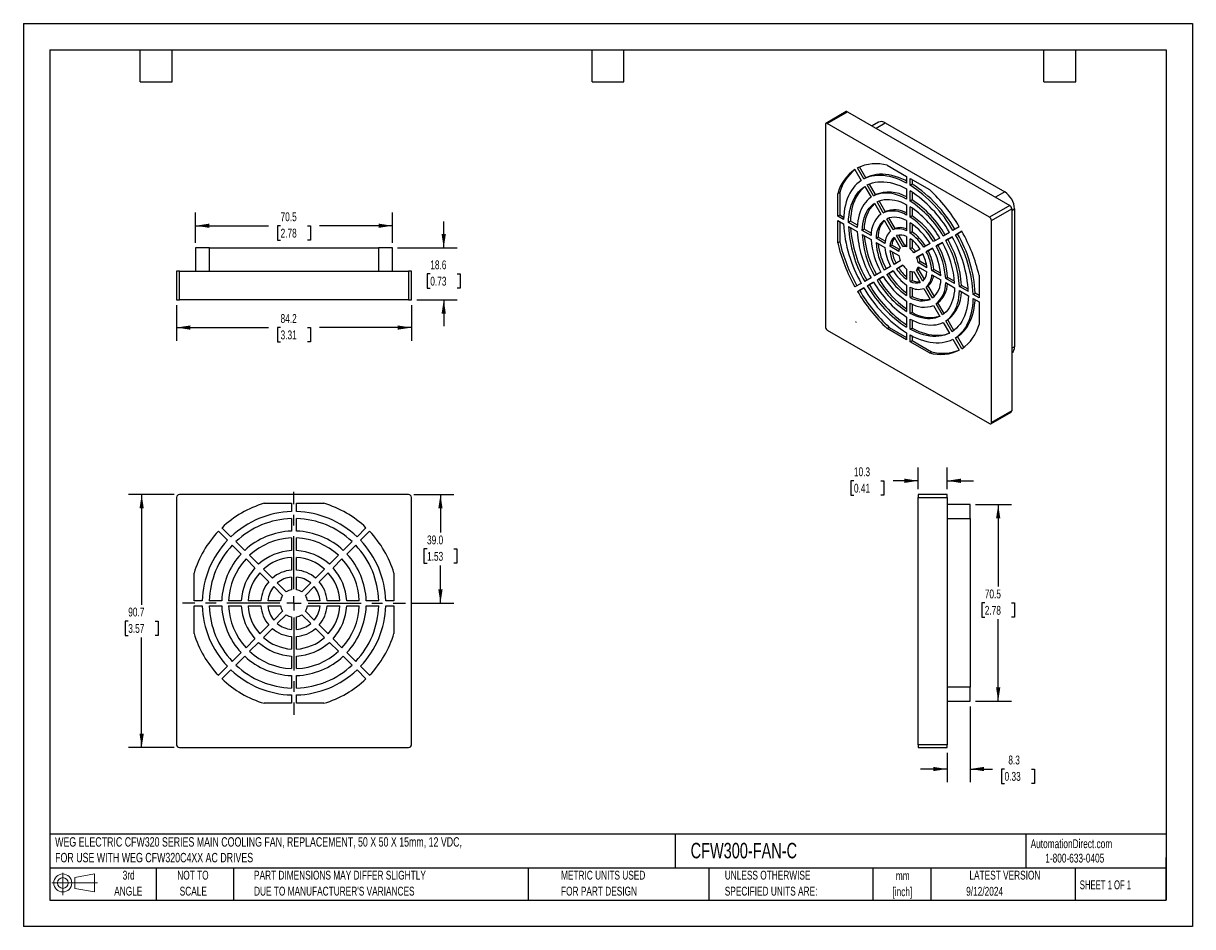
# Model space of a CAD drawing. Header units: millimetres. Extents: x 0 to 419, y 0 to 324.
import ezdxf

# ---------------------------------------------------------------- set-up
doc = ezdxf.new("R2010")
doc.units = ezdxf.units.MM
doc.header["$LTSCALE"] = 1.5
doc.linetypes.add('CENTERX2', pattern=[20.32, 12.7, -2.54, 2.54, -2.54])
doc.layers.add('CENTER', color=40, linetype='CENTERX2')
doc.layers.add('SLD-DEFPOINTS', color=7, linetype='Continuous')
doc.layers.add('DIMENSIONS', color=140, linetype='Continuous', lineweight=25)
doc.layers.add('TEXT', color=140, linetype='Continuous', lineweight=25)
doc.styles.add('SLDTEXTSTYLE0', font='TXT', dxfattribs={"width": 0.7})
doc.styles.add('SLDTEXTSTYLE1', font='TXT', dxfattribs={"width": 0.65})
doc.dimstyles.new('SLDDIMSTYLE0', dxfattribs={"dimtxt": 3.237012, "dimasz": 4.953, "dimexe": 0, "dimexo": 0.0625, "dimgap": 0.809253, "dimtad": 0, "dimtih": 1, "dimtoh": 1, "dimrnd": 1e-09, "dimzin": 12, "dimdsep": 46, "dimtxsty": 'SLDTEXTSTYLE0', "dimsah": 1, "dimcen": 0.09, "dimadec": 0, "dimazin": 3, "dimtfac": 1, "dimtofl": 0, "dimtmove": 0, "dimatfit": 3, "dimfxl": 0, "dimfrac": 2, "dimtolj": 1, "dimtzin": 12, "dimarcsym": 0})
doc.dimstyles.new('SLDDIMSTYLE1', dxfattribs={"dimtxt": 3.237012, "dimasz": 4.953, "dimexe": 0, "dimexo": 0.0625, "dimgap": 0.809253, "dimtad": 0, "dimtih": 1, "dimtoh": 1, "dimrnd": 1e-09, "dimzin": 4, "dimdsep": 46, "dimtxsty": 'SLDTEXTSTYLE0', "dimsah": 1, "dimcen": 0.09, "dimadec": 0, "dimazin": 1, "dimtfac": 1, "dimtofl": 0, "dimtmove": 0, "dimatfit": 3, "dimfxl": 0, "dimfrac": 2, "dimtolj": 1, "dimtzin": 12, "dimarcsym": 0})
doc.dimstyles.new('SLDDIMSTYLE2', dxfattribs={"dimtxt": 3.237012, "dimasz": 4.953, "dimexe": 0, "dimexo": 0.0625, "dimgap": 0.809253, "dimtad": 0, "dimtih": 1, "dimtoh": 1, "dimrnd": 1e-09, "dimzin": 12, "dimdsep": 46, "dimtxsty": 'SLDTEXTSTYLE0', "dimsah": 1, "dimcen": 0.09, "dimadec": 0, "dimazin": 3, "dimtfac": 1, "dimtmove": 0, "dimatfit": 0, "dimfxl": 0, "dimfrac": 2, "dimtolj": 1, "dimtzin": 12, "dimarcsym": 0})

# ---------------------------------------------------------------- blocks, each defined once
blk = doc.blocks.new('Block11')
at = {"color": 7, "linetype": 'Continuous', "lineweight": 18}
for p, q in [((0, 4.32), (16.31, 4.32)), ((3.88, 7.97), (3.88, 0)), ((8.22, 6.25), (15.26, 7.55)), ((8.22, 2.39), (8.22, 6.25)), ((15.26, 7.55), (15.26, 1.1)), ((8.22, 2.39), (15.26, 1.1))]:
    blk.add_line(p, q, dxfattribs=at)
for radius in [3.23, 1.93]:
    blk.add_circle((3.88, 4.32), radius, dxfattribs=at)
blk = doc.blocks.new('Block12')
at = {"layer": 'SLD-DEFPOINTS'}
blk.add_blockref('Block11', (0, 0), dxfattribs=at)
blk = doc.blocks.new('SW_NOTE_0')
at = {"layer": 'TEXT', "color": 0, "linetype": 'CENTERX2', "lineweight": 18, "char_height": 3.3777, "attachment_point": 1, "style": 'SLDTEXTSTYLE0'}
for s, insert in [('WEG ELECTRIC CFW320 SERIES MAIN COOLING FAN, REPLACEMENT, 50 X 50 X 15mm, 12 VDC,', (0, 4.35)), ('FOR USE WITH WEG CFW320C4XX AC DRIVES', (0, -1.27))]:
    blk.add_mtext(s, dxfattribs=dict(at, insert=insert))
blk = doc.blocks.new('SW_NOTE_0_1')
at = {"layer": 'TEXT', "color": 0, "linetype": 'CENTERX2', "lineweight": 18, "char_height": 3.175, "attachment_point": 2, "style": 'SLDTEXTSTYLE0'}
for s, insert in [('mm', (4.27, 4.09)), ('[inch]', (4.14, -1.64))]:
    blk.add_mtext(s, dxfattribs=dict(at, insert=insert))
blk = doc.blocks.new('SW_NOTE_0_2')
at = {"layer": 'TEXT', "color": 0, "linetype": 'CENTERX2', "lineweight": 18, "char_height": 3.175, "attachment_point": 1, "style": 'SLDTEXTSTYLE0'}
for s, insert in [('UNLESS OTHERWISE', (0, 4.09)), ('SPECIFIED UNITS ARE:', (0, -1.64))]:
    blk.add_mtext(s, dxfattribs=dict(at, insert=insert))
blk = doc.blocks.new('SW_NOTE_0_3')
at = {"layer": 'TEXT', "color": 0, "linetype": 'CENTERX2', "lineweight": 18, "char_height": 3.175, "attachment_point": 1, "style": 'SLDTEXTSTYLE0'}
for s, insert in [('PART DIMENSIONS MAY DIFFER SLIGHTLY', (0, 4.09)), ("DUE TO MANUFACTURER'S VARIANCES", (0, -1.64))]:
    blk.add_mtext(s, dxfattribs=dict(at, insert=insert))
blk = doc.blocks.new('SW_NOTE_0_4')
at = {"layer": 'TEXT', "color": 0, "linetype": 'CENTERX2', "lineweight": 18, "char_height": 3.175, "attachment_point": 2, "style": 'SLDTEXTSTYLE0'}
for s, insert in [('NOT TO', (7.89, 4.09)), ('SCALE', (8.03, -1.64))]:
    blk.add_mtext(s, dxfattribs=dict(at, insert=insert))
blk = doc.blocks.new('SW_NOTE_0_5')
at = {"layer": 'TEXT', "color": 0, "linetype": 'CENTERX2', "lineweight": 18, "char_height": 3.175, "attachment_point": 2, "style": 'SLDTEXTSTYLE0'}
for s, insert in [('3rd', (3.47, 4.09)), ('ANGLE', (3.33, -1.64))]:
    blk.add_mtext(s, dxfattribs=dict(at, insert=insert))
blk = doc.blocks.new('SW_NOTE_0_6')
at = {"layer": 'TEXT', "color": 0, "linetype": 'CENTERX2', "lineweight": 18, "char_height": 3.175, "attachment_point": 1, "style": 'SLDTEXTSTYLE0'}
for s, insert in [('METRIC UNITS USED', (0, 4.09)), ('FOR PART DESIGN', (0, -1.64))]:
    blk.add_mtext(s, dxfattribs=dict(at, insert=insert))
blk = doc.blocks.new('_D')
at = {"layer": 'DIMENSIONS'}
for p, q in [((54, 154.9), (37.63, 154.9)), ((42.4, 154.9), (42.4, 115.43)), ((37.59, 109.56), (36.5, 109.56)), ((36.5, 109.56), (36.5, 104.42)), ((47.21, 109.56), (48.29, 109.56)), ((48.29, 109.56), (48.29, 104.42)), ((36.5, 104.42), (37.59, 104.42)), ((42.4, 64.23), (42.4, 103.7)), ((48.29, 104.42), (47.21, 104.42)), ((54, 64.23), (37.63, 64.23))]:
    blk.add_line(p, q, dxfattribs=at)
for points in [[(42.4, 154.9), (41.63, 149.95), (43.16, 149.95)], [(42.4, 64.23), (43.16, 69.18), (41.63, 69.18)]]:
    blk.add_solid(points, dxfattribs=at)
at = {"layer": 'DIMENSIONS', "char_height": 3.175, "attachment_point": 1, "style": 'SLDTEXTSTYLE0'}
for s, insert in [('90.7', (37.59, 114.38)), ('3.57', (37.59, 108.51))]:
    blk.add_mtext(s, dxfattribs=dict(at, insert=insert))
blk = doc.blocks.new('_D_1')
at = {"layer": 'DIMENSIONS'}
for p, q in [((140.01, 154.9), (154.26, 154.9)), ((149.5, 154.9), (149.5, 141.28)), ((144.69, 135.41), (143.6, 135.41)), ((143.6, 135.41), (143.6, 130.27)), ((154.31, 135.41), (155.39, 135.41)), ((155.39, 135.41), (155.39, 130.27)), ((143.6, 130.27), (144.69, 130.27)), ((155.39, 130.27), (154.31, 130.27)), ((149.5, 115.93), (149.5, 129.54)), ((138.86, 115.93), (154.26, 115.93))]:
    blk.add_line(p, q, dxfattribs=at)
for points in [[(149.5, 154.9), (148.73, 149.95), (150.26, 149.95)], [(149.5, 115.93), (150.26, 120.88), (148.73, 120.88)]]:
    blk.add_solid(points, dxfattribs=at)
at = {"layer": 'DIMENSIONS', "char_height": 3.175, "attachment_point": 1, "style": 'SLDTEXTSTYLE0'}
for s, insert in [('39.0', (144.69, 140.23)), ('1.53', (144.69, 134.36))]:
    blk.add_mtext(s, dxfattribs=dict(at, insert=insert))
blk = doc.blocks.new('SW_CENTERMARKSYMBOL_0')
at = {"layer": 'CENTER', "color": 0}
for p, q in [((0, 5.08), (0, 39.96)), ((-5.08, 0), (-39.96, 0)), ((0, 0), (-2.54, 0)), ((0, 0), (0, 2.54)), ((0, 0), (0, -2.54)), ((0, 0), (2.54, 0)), ((5.08, 0), (39.96, 0)), ((0, -5.08), (0, -39.96))]:
    blk.add_line(p, q, dxfattribs=at)
blk = doc.blocks.new('_D_2')
at = {"layer": 'DIMENSIONS'}
for p, q in [((341.24, 151.31), (354.18, 151.31)), ((349.42, 151.31), (349.42, 121.92)), ((344.61, 116.06), (343.52, 116.06)), ((343.52, 116.06), (343.52, 110.91)), ((354.23, 116.06), (355.31, 116.06)), ((355.31, 116.06), (355.31, 110.91)), ((343.52, 110.91), (344.61, 110.91)), ((349.42, 80.81), (349.42, 110.19)), ((355.31, 110.91), (354.23, 110.91)), ((341.24, 80.81), (354.18, 80.81))]:
    blk.add_line(p, q, dxfattribs=at)
for points in [[(349.42, 151.31), (348.65, 146.35), (350.18, 146.35)], [(349.42, 80.81), (350.18, 85.76), (348.65, 85.76)]]:
    blk.add_solid(points, dxfattribs=at)
at = {"layer": 'DIMENSIONS', "char_height": 3.175, "attachment_point": 1, "style": 'SLDTEXTSTYLE0'}
for s, insert in [('70.5', (344.61, 120.87)), ('2.78', (344.61, 115))]:
    blk.add_mtext(s, dxfattribs=dict(at, insert=insert))
blk = doc.blocks.new('_D_3')
at = {"layer": 'DIMENSIONS'}
for p, q in [((320.78, 156.8), (320.78, 164.62)), ((331.08, 156.8), (331.08, 164.62)), ((297.71, 159.85), (296.62, 159.85)), ((296.62, 159.85), (296.62, 154.71)), ((307.32, 159.85), (308.41, 159.85)), ((308.41, 159.85), (308.41, 154.71)), ((320.78, 159.85), (311.71, 159.85)), ((331.08, 159.85), (340.61, 159.85)), ((296.62, 154.71), (297.71, 154.71)), ((308.41, 154.71), (307.32, 154.71))]:
    blk.add_line(p, q, dxfattribs=at)
for points in [[(320.78, 159.85), (315.83, 160.62), (315.83, 159.09)], [(331.08, 159.85), (336.03, 159.09), (336.03, 160.62)]]:
    blk.add_solid(points, dxfattribs=at)
at = {"layer": 'DIMENSIONS', "char_height": 3.175, "attachment_point": 1, "style": 'SLDTEXTSTYLE0'}
for s, insert in [('10.3', (297.71, 164.67)), ('0.41', (297.71, 158.8))]:
    blk.add_mtext(s, dxfattribs=dict(at, insert=insert))
blk = doc.blocks.new('_D_4')
at = {"layer": 'DIMENSIONS'}
for p, q in [((339.34, 78.9), (339.34, 51.75)), ((331.08, 62.33), (331.08, 51.75)), ((331.08, 56.51), (321.56, 56.51)), ((339.34, 56.51), (347.32, 56.51)), ((351.7, 56.51), (350.62, 56.51)), ((350.62, 56.51), (350.62, 51.37)), ((361.32, 56.51), (362.41, 56.51)), ((362.41, 56.51), (362.41, 51.37)), ((350.62, 51.37), (351.7, 51.37)), ((362.41, 51.37), (361.32, 51.37))]:
    blk.add_line(p, q, dxfattribs=at)
for points in [[(331.08, 56.51), (326.13, 57.27), (326.13, 55.75)], [(339.34, 56.51), (344.29, 55.75), (344.29, 57.27)]]:
    blk.add_solid(points, dxfattribs=at)
at = {"layer": 'DIMENSIONS', "char_height": 3.175, "attachment_point": 1, "style": 'SLDTEXTSTYLE0'}
for s, insert in [('8.3', (353.05, 61.33)), ('0.33', (351.7, 55.46))]:
    blk.add_mtext(s, dxfattribs=dict(at, insert=insert))
blk = doc.blocks.new('_D_5')
at = {"layer": 'DIMENSIONS'}
for p, q in [((54.9, 222.87), (54.9, 210.03)), ((139.1, 222.87), (139.1, 210.03)), ((54.9, 214.79), (87.81, 214.79)), ((92.19, 214.79), (91.11, 214.79)), ((91.11, 214.79), (91.11, 209.65)), ((101.81, 214.79), (102.9, 214.79)), ((102.9, 214.79), (102.9, 209.65)), ((139.1, 214.79), (106.2, 214.79)), ((91.11, 209.65), (92.19, 209.65)), ((102.9, 209.65), (101.81, 209.65))]:
    blk.add_line(p, q, dxfattribs=at)
for points in [[(54.9, 214.79), (59.86, 214.03), (59.86, 215.55)], [(139.1, 214.79), (134.15, 215.55), (134.15, 214.03)]]:
    blk.add_solid(points, dxfattribs=at)
at = {"layer": 'DIMENSIONS', "char_height": 3.175, "attachment_point": 1, "style": 'SLDTEXTSTYLE0'}
for s, insert in [('84.2', (92.19, 219.61)), ('3.31', (92.19, 213.74))]:
    blk.add_mtext(s, dxfattribs=dict(at, insert=insert))
blk = doc.blocks.new('_D_6')
at = {"layer": 'DIMENSIONS'}
for p, q in [((150.67, 243.33), (150.67, 252.85)), ((134.16, 243.33), (155.43, 243.33)), ((145.86, 234.05), (144.78, 234.05)), ((144.78, 234.05), (144.78, 228.91)), ((155.48, 234.05), (156.57, 234.05)), ((156.57, 234.05), (156.57, 228.91)), ((144.78, 228.91), (145.86, 228.91)), ((156.57, 228.91), (155.48, 228.91)), ((141.01, 224.77), (155.43, 224.77)), ((150.67, 224.77), (150.67, 215.25))]:
    blk.add_line(p, q, dxfattribs=at)
for points in [[(150.67, 243.33), (151.43, 248.28), (149.91, 248.28)], [(150.67, 224.77), (149.91, 219.82), (151.43, 219.82)]]:
    blk.add_solid(points, dxfattribs=at)
at = {"layer": 'DIMENSIONS', "char_height": 3.175, "attachment_point": 1, "style": 'SLDTEXTSTYLE0'}
for s, insert in [('18.6', (145.86, 238.87)), ('0.73', (145.86, 233))]:
    blk.add_mtext(s, dxfattribs=dict(at, insert=insert))
blk = doc.blocks.new('_D_7')
at = {"layer": 'DIMENSIONS'}
for p, q in [((61.75, 245.23), (61.75, 256.06)), ((132.25, 245.23), (132.25, 256.06)), ((61.75, 251.3), (87.81, 251.3)), ((92.19, 251.3), (91.11, 251.3)), ((91.11, 251.3), (91.11, 246.15)), ((101.81, 251.3), (102.9, 251.3)), ((102.9, 251.3), (102.9, 246.15)), ((132.25, 251.3), (106.2, 251.3)), ((91.11, 246.15), (92.19, 246.15)), ((102.9, 246.15), (101.81, 246.15))]:
    blk.add_line(p, q, dxfattribs=at)
for points in [[(61.75, 251.3), (66.7, 250.53), (66.7, 252.06)], [(132.25, 251.3), (127.3, 252.06), (127.3, 250.53)]]:
    blk.add_solid(points, dxfattribs=at)
at = {"layer": 'DIMENSIONS', "char_height": 3.175, "attachment_point": 1, "style": 'SLDTEXTSTYLE0'}
for s, insert in [('70.5', (92.19, 256.11)), ('2.78', (92.19, 250.24))]:
    blk.add_mtext(s, dxfattribs=dict(at, insert=insert))

msp = doc.modelspace()

# ---------------------------------------------------------------- linework, layer by layer
at = {"color": 7, "linetype": 'Continuous'}
for p, q in [((0.004, 323.854), (0.004, 0.004)), ((0.004, 323.854), (419.104, 323.854)), ((419.104, 323.854), (419.104, 0.004)), ((419.104, 0.004), (0.004, 0.004))]:
    msp.add_line(p, q, dxfattribs=at)
for p, q in [((294.949, 292.2), (287.669, 287.997)), ((288.169, 287.947), (295.449, 292.15)), ((295.449, 292.15), (353.571, 258.597)), ((287.462, 287.539), (287.462, 215.138)), ((346.291, 254.394), (288.169, 287.947)), ((306.461, 288.407), (304.197, 287.1)), ((305.661, 286.255), (308.961, 288.159)), ((308.961, 288.159), (351.741, 263.463)), ((309.655, 272.995), (316.586, 268.994)), ((298.071, 271.48), (300.344, 267.544)), ((301.254, 268.07), (298.982, 272.006)), ((301.961, 268.478), (299.72, 272.361)), ((301.254, 268.07), (301.961, 268.478)), ((316.586, 268.994), (316.586, 266.553)), ((317.874, 265.809), (317.874, 268.25)), ((317.874, 268.25), (324.805, 264.249)), ((301.585, 265.395), (303.825, 261.514)), ((304.736, 262.04), (302.495, 265.921)), ((305.443, 262.448), (303.24, 266.264)), ((316.586, 264.526), (316.586, 260.867)), ((318.581, 266.218), (317.874, 265.809)), ((318.581, 267.842), (318.581, 266.218)), ((292.602, 263.191), (291.895, 262.783)), ((291.895, 254.717), (291.895, 262.783)), ((292.602, 263.191), (292.602, 255.125)), ((304.736, 262.04), (305.443, 262.448)), ((308.239, 255.973), (305.977, 259.891)), ((308.946, 256.381), (306.733, 260.214)), ((317.874, 260.124), (317.874, 263.783)), ((318.581, 260.532), (317.874, 260.124)), ((318.581, 263.337), (318.581, 260.532)), ((351.741, 263.463), (348.441, 261.558)), ((305.066, 259.365), (307.328, 255.447)), ((308.239, 255.973), (308.946, 256.381)), ((316.586, 258.841), (316.586, 255.147)), ((317.874, 254.403), (317.874, 258.097)), ((318.581, 257.64), (318.581, 254.812)), ((353.571, 258.597), (346.291, 254.394)), ((346.998, 253.169), (354.278, 257.372)), ((354.278, 257.372), (354.278, 184.971)), ((354.278, 256.763), (355.276, 257.339)), ((355.276, 257.339), (355.276, 207.938)), ((292.602, 255.125), (291.895, 254.717)), ((293.993, 253.506), (291.895, 254.717)), ((291.895, 253.23), (293.993, 252.019)), ((291.895, 245.164), (291.895, 253.23)), ((294.023, 254.305), (292.602, 255.125)), ((292.602, 252.822), (292.602, 245.572)), ((296.455, 252.901), (295.748, 252.493)), ((298.917, 250.663), (295.748, 252.493)), ((298.955, 251.458), (296.455, 252.901)), ((308.57, 253.296), (310.835, 249.374)), ((311.745, 249.899), (309.48, 253.822)), ((312.452, 250.308), (310.257, 254.109)), ((316.586, 253.119), (316.586, 249.42)), ((318.581, 254.812), (317.874, 254.403)), ((317.874, 248.677), (317.874, 252.376)), ((318.581, 251.897), (318.581, 249.085)), ((346.998, 180.768), (346.998, 253.169)), ((295.748, 251.006), (298.917, 249.177)), ((301.379, 250.059), (300.672, 249.65)), ((303.87, 247.804), (300.672, 249.65)), ((300.672, 248.164), (303.87, 246.317)), ((303.923, 248.59), (301.379, 250.059)), ((311.745, 249.899), (312.452, 250.308)), ((315.241, 243.845), (312.99, 247.744)), ((315.948, 244.253), (313.82, 247.938)), ((316.586, 247.388), (316.586, 243.711)), ((318.581, 249.085), (317.874, 248.677)), ((331.964, 248.908), (329.724, 247.615)), ((330.634, 246.037), (332.875, 247.331)), ((332.875, 247.331), (331.341, 246.446)), ((335.478, 250.937), (333.206, 249.625)), ((334.116, 248.048), (336.388, 249.36)), ((334.823, 248.456), (334.116, 248.048)), ((336.388, 249.36), (334.823, 248.456)), ((61.752, 243.329), (61.752, 235.069)), ((66.752, 243.329), (61.752, 243.329)), ((66.752, 235.069), (66.752, 243.329)), ((66.752, 243.329), (127.252, 243.329)), ((127.252, 243.329), (127.252, 235.069)), ((132.252, 243.329), (127.252, 243.329)), ((132.252, 235.069), (132.252, 243.329)), ((292.602, 245.572), (291.895, 245.164)), ((306.333, 247.198), (305.626, 246.79)), ((308.829, 244.941), (305.626, 246.79)), ((305.626, 245.303), (308.829, 243.454)), ((308.914, 245.709), (306.333, 247.198)), ((311.297, 244.333), (310.59, 243.925)), ((313.773, 242.087), (310.59, 243.925)), ((313.984, 242.782), (311.297, 244.333)), ((312.079, 247.218), (314.33, 243.319)), ((315.241, 243.845), (315.948, 244.253)), ((317.874, 242.968), (317.874, 246.644)), ((318.581, 243.376), (317.874, 242.968)), ((318.581, 246.113), (318.581, 243.376)), ((324.979, 244.875), (322.715, 243.567)), ((323.625, 241.99), (325.89, 243.298)), ((325.89, 243.298), (324.332, 242.398)), ((328.483, 246.898), (326.221, 245.592)), ((327.132, 244.015), (329.394, 245.321)), ((327.839, 244.423), (327.132, 244.015)), ((329.394, 245.321), (327.839, 244.423)), ((331.341, 246.446), (330.634, 246.037)), ((310.59, 242.438), (313.773, 240.6)), ((321.47, 242.848), (319.219, 241.548)), ((320.129, 239.971), (322.38, 241.271)), ((320.836, 240.379), (320.129, 239.971)), ((322.381, 241.271), (320.836, 240.379)), ((324.332, 242.398), (323.625, 241.99)), ((54.903, 235.069), (54.903, 224.773)), ((55.903, 235.069), (54.903, 235.069)), ((55.903, 224.773), (55.903, 235.069)), ((55.903, 235.069), (138.1, 235.069)), ((138.1, 235.069), (138.1, 224.773)), ((139.1, 235.069), (138.1, 235.069)), ((139.1, 224.773), (139.1, 235.069)), ((310.835, 236.706), (308.57, 235.398)), ((309.48, 233.821), (311.745, 235.129)), ((311.745, 235.129), (310.187, 234.23)), ((314.33, 238.725), (312.079, 237.425)), ((312.99, 235.848), (315.241, 237.148)), ((312.99, 235.848), (313.697, 236.256)), ((315.241, 237.148), (313.697, 236.256)), ((316.586, 235.728), (316.586, 232.052)), ((317.874, 231.309), (317.874, 234.985)), ((318.581, 234.82), (318.581, 231.717)), ((319.219, 234.852), (321.47, 230.953)), ((320.129, 235.377), (320.836, 235.786)), ((322.38, 231.478), (320.129, 235.377)), ((320.687, 238.096), (321.394, 238.504)), ((323.87, 236.258), (320.687, 238.096)), ((320.687, 236.609), (323.87, 234.771)), ((322.964, 232.1), (320.836, 235.786)), ((323.763, 237.136), (321.394, 238.504)), ((325.63, 235.242), (326.337, 235.65)), ((328.833, 233.393), (325.63, 235.242)), ((328.772, 234.245), (326.337, 235.65)), ((300.344, 230.648), (298.071, 229.336)), ((303.825, 232.659), (301.585, 231.365)), ((302.495, 229.788), (304.736, 231.082)), ((304.736, 231.082), (303.202, 230.196)), ((307.328, 234.681), (305.066, 233.375)), ((305.977, 231.798), (308.239, 233.104)), ((305.977, 231.798), (306.684, 232.206)), ((308.239, 233.104), (306.684, 232.206)), ((309.48, 233.821), (310.187, 234.23)), ((317.874, 231.309), (318.581, 231.717)), ((325.63, 233.755), (328.833, 231.906)), ((330.589, 232.379), (331.296, 232.788)), ((333.788, 230.533), (330.589, 232.379)), ((330.589, 230.892), (333.788, 229.046)), ((333.745, 231.374), (331.296, 232.788)), ((342.564, 233.532), (342.564, 225.466)), ((298.982, 227.759), (301.254, 229.071)), ((298.982, 227.759), (299.689, 228.167)), ((301.254, 229.071), (299.689, 228.167)), ((302.495, 229.788), (303.202, 230.196)), ((316.586, 230.019), (316.586, 226.321)), ((317.874, 225.577), (317.874, 229.276)), ((318.581, 228.965), (318.581, 225.985)), ((322.715, 228.797), (324.979, 224.874)), ((323.625, 229.323), (324.332, 229.731)), ((325.89, 225.4), (323.625, 229.323)), ((326.527, 225.929), (324.332, 229.731)), ((335.543, 229.52), (336.25, 229.928)), ((338.712, 227.69), (335.543, 229.52)), ((335.543, 228.033), (338.712, 226.204)), ((338.679, 228.526), (336.25, 229.928)), ((340.467, 226.677), (341.174, 227.085)), ((342.564, 225.466), (340.467, 226.677)), ((342.564, 226.283), (341.174, 227.085)), ((54.903, 224.773), (55.903, 224.773)), ((138.1, 224.773), (55.903, 224.773)), ((138.1, 224.773), (139.1, 224.773)), ((316.586, 224.293), (316.586, 220.599)), ((317.874, 225.577), (318.581, 225.985)), ((317.874, 219.856), (317.874, 223.549)), ((318.581, 223.202), (318.581, 220.264)), ((326.221, 222.723), (328.483, 218.806)), ((327.132, 223.249), (327.839, 223.657)), ((329.394, 219.331), (327.132, 223.249)), ((330.052, 219.824), (327.839, 223.657)), ((340.467, 225.19), (342.564, 223.979)), ((342.564, 223.979), (342.564, 215.913)), ((316.586, 218.573), (316.586, 214.914)), ((317.874, 219.856), (318.581, 220.264)), ((288.169, 213.913), (346.291, 180.36)), ((310.362, 214.856), (309.655, 214.447)), ((316.586, 210.446), (309.655, 214.447)), ((310.362, 214.856), (316.586, 211.262)), ((317.874, 214.17), (317.874, 217.829)), ((317.874, 214.17), (318.581, 214.578)), ((318.581, 217.465), (318.581, 214.578)), ((329.724, 216.656), (331.964, 212.776)), ((330.634, 217.182), (331.341, 217.59)), ((332.875, 213.301), (330.634, 217.182)), ((333.544, 213.775), (331.341, 217.59)), ((316.586, 212.887), (316.586, 210.446)), ((317.874, 209.703), (317.874, 212.143)), ((317.874, 209.703), (318.581, 210.111)), ((324.805, 205.701), (317.874, 209.703)), ((318.581, 211.77), (318.581, 210.111)), ((318.581, 210.111), (325.512, 206.109)), ((333.206, 210.626), (335.478, 206.69)), ((334.116, 211.152), (334.823, 211.56)), ((336.388, 207.216), (334.116, 211.152)), ((337.065, 207.677), (334.823, 211.56)), ((325.512, 206.109), (324.805, 205.701)), ((355.276, 207.938), (354.278, 207.362)), ((346.791, 180.31), (354.071, 184.513)), ((354.278, 184.971), (346.998, 180.768)), ((54.903, 153.899), (54.903, 65.231)), ((138.1, 154.899), (55.903, 154.899)), ((86.289, 151.777), (96.091, 151.777)), ((96.091, 151.777), (96.091, 148.788)), ((97.912, 151.777), (107.715, 151.777)), ((97.912, 148.788), (97.912, 151.777)), ((139.1, 65.231), (139.1, 153.899)), ((320.785, 154.899), (320.785, 153.899)), ((331.08, 154.899), (320.785, 154.899)), ((320.785, 65.231), (320.785, 153.899)), ((320.785, 153.899), (331.08, 153.899)), ((331.08, 153.899), (331.08, 154.899)), ((331.08, 153.899), (331.08, 65.231)), ((339.34, 151.306), (331.08, 151.306)), ((339.34, 146.306), (339.34, 151.306)), ((74.409, 139.807), (71.195, 143.021)), ((96.091, 146.306), (96.091, 141.825)), ((97.912, 141.825), (97.912, 146.306)), ((122.808, 143.021), (119.595, 139.807)), ((331.08, 146.306), (339.34, 146.306)), ((339.34, 146.306), (339.34, 85.806)), ((69.908, 141.733), (73.121, 138.519)), ((96.091, 139.343), (96.091, 134.819)), ((97.912, 134.819), (97.912, 139.343)), ((120.883, 138.519), (124.096, 141.733)), ((74.876, 136.764), (78.045, 133.596)), ((79.333, 134.883), (76.164, 138.052)), ((117.84, 138.052), (114.671, 134.883)), ((115.959, 133.596), (119.127, 136.764)), ((79.8, 131.841), (82.999, 128.642)), ((84.286, 129.93), (81.087, 133.128)), ((96.091, 132.336), (96.091, 127.806)), ((97.912, 127.806), (97.912, 132.336)), ((112.916, 133.128), (109.718, 129.93)), ((111.005, 128.642), (114.204, 131.841)), ((61.174, 116.837), (61.174, 126.715)), ((84.755, 126.886), (87.958, 123.683)), ((89.245, 124.971), (86.042, 128.174)), ((107.962, 128.174), (104.758, 124.971)), ((106.046, 123.683), (109.249, 126.886)), ((132.83, 126.715), (132.83, 116.837)), ((89.718, 121.923), (92.901, 118.739)), ((94.189, 120.027), (91.005, 123.21)), ((96.091, 125.317), (96.091, 120.815)), ((97.912, 120.815), (97.912, 125.317)), ((102.998, 123.21), (99.815, 120.027)), ((101.102, 118.739), (104.286, 121.923)), ((64.14, 116.837), (61.174, 116.837)), ((61.174, 105.138), (61.174, 115.016)), ((61.174, 115.016), (64.14, 115.016)), ((71.103, 116.837), (66.622, 116.837)), ((66.622, 115.016), (71.103, 115.016)), ((78.109, 116.837), (73.585, 116.837)), ((73.585, 115.016), (78.109, 115.016)), ((85.122, 116.837), (80.592, 116.837)), ((80.592, 115.016), (85.122, 115.016)), ((92.113, 116.837), (87.611, 116.837)), ((87.611, 115.016), (92.113, 115.016)), ((106.393, 116.837), (101.89, 116.837)), ((101.89, 115.016), (106.393, 115.016)), ((113.412, 116.837), (108.882, 116.837)), ((108.882, 115.016), (113.412, 115.016)), ((120.419, 116.837), (115.895, 116.837)), ((115.895, 115.016), (120.419, 115.016)), ((127.382, 116.837), (122.9, 116.837)), ((122.9, 115.016), (127.382, 115.016)), ((132.83, 116.837), (129.864, 116.837)), ((129.864, 115.016), (132.83, 115.016)), ((132.83, 115.016), (132.83, 105.138)), ((92.901, 113.114), (89.718, 109.93)), ((91.005, 108.642), (94.189, 111.826)), ((96.091, 111.038), (96.091, 106.536)), ((97.912, 106.536), (97.912, 111.038)), ((99.815, 111.826), (102.998, 108.642)), ((104.286, 109.93), (101.102, 113.114)), ((87.958, 108.17), (84.755, 104.967)), ((86.042, 103.679), (89.245, 106.882)), ((104.758, 106.882), (107.962, 103.679)), ((109.249, 104.967), (106.046, 108.17)), ((82.999, 103.211), (79.8, 100.012)), ((81.087, 98.724), (84.286, 101.923)), ((96.091, 104.046), (96.091, 99.517)), ((97.912, 99.517), (97.912, 104.046)), ((109.718, 101.923), (112.916, 98.724)), ((114.204, 100.012), (111.005, 103.211)), ((78.045, 98.257), (74.876, 95.089)), ((76.164, 93.801), (79.333, 96.97)), ((96.091, 97.033), (96.091, 92.51)), ((97.912, 92.51), (97.912, 97.033)), ((114.671, 96.97), (117.84, 93.801)), ((119.127, 95.089), (115.959, 98.257)), ((73.121, 93.333), (69.908, 90.12)), ((124.096, 90.12), (120.883, 93.333)), ((71.195, 88.832), (74.409, 92.046)), ((96.091, 90.028), (96.091, 85.547)), ((97.912, 85.547), (97.912, 90.028)), ((119.595, 92.046), (122.808, 88.832)), ((339.34, 85.806), (331.08, 85.806)), ((339.34, 80.806), (339.34, 85.806)), ((96.091, 80.075), (86.289, 80.075)), ((96.091, 83.065), (96.091, 80.075)), ((97.912, 80.075), (97.912, 83.065)), ((107.715, 80.075), (97.912, 80.075)), ((331.08, 80.806), (339.34, 80.806)), ((55.903, 64.231), (138.1, 64.231)), ((331.08, 65.231), (320.785, 65.231)), ((320.785, 65.231), (320.785, 64.231)), ((320.785, 64.231), (331.08, 64.231)), ((331.08, 64.231), (331.08, 65.231))]:
    msp.add_line(p, q)
at = {"flags": 128}
for points in [[(316.586, 266.553), (315.376, 267.176), (314.171, 267.724), (312.974, 268.195), (311.788, 268.587), (310.618, 268.9), (309.465, 269.132), (308.334, 269.284), (307.227, 269.354), (306.147, 269.342), (305.097, 269.249), (304.08, 269.075), (303.099, 268.82), (302.156, 268.485), (301.254, 268.07)], [(316.586, 267.334), (316.083, 267.584), (314.878, 268.132), (313.681, 268.603), (312.496, 268.995), (311.325, 269.308), (310.173, 269.54), (309.041, 269.692), (307.934, 269.762), (306.854, 269.75), (305.804, 269.657), (304.787, 269.483), (303.806, 269.228), (302.863, 268.893), (301.961, 268.478)], [(300.344, 267.544), (299.534, 266.97), (298.772, 266.321), (298.061, 265.599), (297.402, 264.805), (296.796, 263.942), (296.246, 263.013), (295.754, 262.019), (295.319, 260.963), (294.944, 259.848), (294.63, 258.678), (294.377, 257.455), (294.186, 256.184), (294.058, 254.866), (293.993, 253.506)], [(295.748, 252.493), (295.817, 253.835), (295.954, 255.132), (296.156, 256.381), (296.424, 257.576), (296.756, 258.714), (297.153, 259.792), (297.612, 260.807), (298.132, 261.754), (298.711, 262.632), (299.348, 263.438), (300.041, 264.168), (300.787, 264.821), (301.585, 265.395)], [(301.622, 265.329), (301.494, 265.229), (300.748, 264.576), (300.055, 263.846), (299.418, 263.04), (298.839, 262.162), (298.319, 261.215), (297.86, 260.2), (297.463, 259.122), (297.131, 257.984), (296.863, 256.789), (296.661, 255.541), (296.525, 254.243), (296.455, 252.901)], [(302.495, 265.921), (303.391, 266.324), (304.329, 266.644), (305.308, 266.879), (306.324, 267.029), (307.374, 267.092), (308.455, 267.068), (309.563, 266.959), (310.694, 266.763), (311.847, 266.482), (313.015, 266.117), (314.197, 265.668), (315.389, 265.137), (316.586, 264.526)], [(303.825, 261.514), (303.105, 260.982), (302.435, 260.374), (301.817, 259.691), (301.254, 258.935), (300.748, 258.111), (300.3, 257.219), (299.913, 256.264), (299.587, 255.249), (299.323, 254.178), (299.123, 253.053), (298.988, 251.881), (298.917, 250.663)], [(316.586, 260.867), (315.496, 261.414), (314.413, 261.883), (313.34, 262.272), (312.28, 262.579), (311.238, 262.804), (310.217, 262.946), (309.222, 263.004), (308.254, 262.978), (307.319, 262.868), (306.418, 262.674), (305.556, 262.398), (304.736, 262.04)], [(305.977, 259.891), (306.782, 260.232), (307.63, 260.487), (308.519, 260.655), (309.443, 260.734), (310.399, 260.725), (311.384, 260.628), (312.393, 260.442), (313.422, 260.17), (314.467, 259.811), (315.523, 259.367), (316.586, 258.841)], [(300.672, 249.65), (300.747, 250.834), (300.891, 251.971), (301.103, 253.055), (301.381, 254.083), (301.724, 255.05), (302.132, 255.951), (302.603, 256.784), (303.134, 257.545), (303.723, 258.231), (304.368, 258.838), (305.066, 259.365)], [(333.788, 229.046), (333.712, 227.862), (333.569, 226.725), (333.357, 225.641), (333.079, 224.613), (332.735, 223.647), (332.327, 222.745), (331.857, 221.912), (331.326, 221.151), (330.737, 220.466), (330.092, 219.858), (329.394, 219.331)], [(330.634, 217.182), (331.355, 217.714), (332.025, 218.322), (332.643, 219.005), (333.205, 219.761), (333.712, 220.586), (334.159, 221.477), (334.547, 222.432), (334.873, 223.447), (335.137, 224.519), (335.336, 225.643), (335.472, 226.815), (335.543, 228.033)], [(338.712, 226.204), (338.642, 224.861), (338.506, 223.564), (338.304, 222.316), (338.036, 221.12), (337.703, 219.982), (337.307, 218.904), (336.848, 217.89), (336.328, 216.942), (335.749, 216.064), (335.112, 215.259), (334.419, 214.528), (333.672, 213.875), (332.875, 213.301)], [(334.116, 211.152), (334.926, 211.726), (335.687, 212.375), (336.399, 213.097), (337.058, 213.891), (337.663, 214.754), (338.213, 215.684), (338.706, 216.678), (339.141, 217.733), (339.515, 218.848), (339.83, 220.018), (340.083, 221.241), (340.273, 222.513), (340.402, 223.83), (340.467, 225.19)], [(334.823, 211.56), (335.633, 212.134), (336.394, 212.783), (337.106, 213.505), (337.765, 214.299), (338.371, 215.162), (338.92, 216.092), (339.413, 217.086), (339.848, 218.142), (340.223, 219.256), (340.537, 220.426), (340.79, 221.649), (340.981, 222.921), (341.109, 224.239), (341.143, 224.8)], [(328.483, 218.806), (327.678, 218.464), (326.829, 218.209), (325.941, 218.041), (325.017, 217.962), (324.06, 217.971), (323.076, 218.068), (322.067, 218.254), (321.038, 218.527), (319.993, 218.886), (318.937, 219.329), (317.874, 219.856)], [(317.874, 217.829), (318.963, 217.282), (320.047, 216.813), (321.12, 216.424), (322.18, 216.117), (323.222, 215.892), (324.242, 215.75), (325.238, 215.692), (326.206, 215.719), (327.141, 215.828), (328.041, 216.022), (328.903, 216.298), (329.724, 216.656)], [(331.964, 212.776), (331.069, 212.372), (330.13, 212.052), (329.151, 211.817), (328.135, 211.668), (327.086, 211.605), (326.005, 211.628), (324.897, 211.738), (323.765, 211.933), (322.613, 212.214), (321.444, 212.58), (320.262, 213.028), (319.071, 213.559), (317.874, 214.17)], [(318.581, 214.578), (319.778, 213.967), (320.969, 213.437), (322.151, 212.988), (323.32, 212.622), (324.472, 212.341), (325.604, 212.146), (326.712, 212.036), (327.793, 212.013), (328.843, 212.076), (329.858, 212.225), (330.837, 212.46), (331.776, 212.78), (331.927, 212.841)], [(317.874, 212.143), (319.084, 211.52), (320.289, 210.972), (321.486, 210.502), (322.671, 210.109), (323.842, 209.797), (324.994, 209.564), (326.126, 209.413), (327.233, 209.343), (328.313, 209.354), (329.363, 209.447), (330.38, 209.621), (331.361, 209.876), (332.304, 210.212), (333.206, 210.626)]]:
    msp.add_lwpolyline(points, dxfattribs=at)
for centre, radius, start, end in [((295.156, 291.741), 0.503, 54.38242, 114.30712), ((287.893, 287.609), 0.437, 50.79671, 189.21404), ((307.495, 286.102), 2.526, 54.53278, 114.15676), ((305.648, 258.151), 15.376, 74.89645, 115.69404), ((306.631, 258.86), 15.249, 124.14813, 165.09403), ((307.63, 259.111), 15.572, 127.72526, 164.80873), ((291.968, 225.914), 47.568, 29.8982, 57.00274), ((292.675, 226.322), 47.568, 29.8982, 57.00274), ((283.799, 220.438), 60.008, 30.54815, 46.8942), ((310.188, 250.666), 12.702, 59.75558, 111.93832), ((293.768, 226.836), 44.115, 30.02267, 56.87827), ((297.253, 228.721), 37.568, 30.19273, 56.7082), ((297.96, 229.129), 37.568, 30.19273, 56.7082), ((347.6, 256.99), 7.684, 2.60548, 57.39452), ((313.652, 250.453), 12.28, 134.0439, 181.84094), ((311.575, 247.104), 9.476, 58.07826, 110.61752), ((312.242, 247.788), 9.204, 61.83699, 110.98798), ((298.954, 229.549), 34.249, 30.43481, 56.46613), ((352.743, 257.302), 1.537, 2.60548, 57.39452), ((341.502, 254.508), 47.574, 182.999, 210.10123), ((313.344, 248.122), 9.478, 129.39392, 181.9245), ((313.795, 247.014), 8.172, 129.75096, 181.56746), ((315.056, 247.266), 8.722, 137.35487, 180.44521), ((312.299, 246.048), 8.269, 58.76839, 109.92739), ((302.623, 231.596), 27.436, 30.67095, 56.22999), ((304.449, 232.542), 23.95, 30.99367, 55.90727), ((303.33, 232.005), 27.436, 30.67095, 56.22999), ((345.463, 253.099), 1.537, 2.60548, 57.39452), ((339.593, 253.347), 43.908, 183.05703, 210.04319), ((340.933, 253.997), 44.576, 184.39785, 209.90458), ((336.427, 251.335), 37.573, 183.29351, 209.80672), ((334.306, 250.111), 33.691, 183.31446, 209.78577), ((335.982, 250.862), 34.702, 185.17712, 209.48157), ((314.769, 244.924), 5.939, 131.48251, 179.83591), ((313.632, 244.269), 5.938, 60.16712, 108.52866), ((314.314, 245.175), 5.46, 65.40282, 109.93346), ((314.361, 243.256), 4.692, 61.69813, 106.99765), ((307.952, 234.429), 17.362, 31.75486, 55.14607), ((308.659, 234.838), 17.362, 31.75486, 55.14607), ((294.866, 225.349), 43.908, 3.05703, 30.04319), ((292.958, 224.188), 47.574, 2.999, 30.10123), ((293.665, 224.596), 47.574, 2.999, 30.10123), ((284.265, 219.903), 59.871, 13.15834, 29.4728), ((350.195, 258.793), 59.871, 193.15834, 209.4728), ((351.07, 259.267), 60.05, 193.18287, 209.44827), ((331.251, 248.122), 27.44, 183.77168, 209.32855), ((329.366, 246.968), 23.798, 184.01171, 209.08852), ((330.641, 247.594), 24.4, 186.43431, 208.88741), ((326.131, 244.924), 17.364, 184.8555, 208.24472), ((315.281, 243.786), 4.693, 133.01328, 178.30513), ((316.567, 244.034), 5.279, 145.76877, 176.75586), ((316.202, 241.73), 2.455, 139.6788, 171.63962), ((315.681, 241.43), 2.455, 68.36471, 100.33107), ((316.37, 242.215), 2.081, 84.04774, 101.7081), ((309.85, 235.442), 13.78, 32.51259, 54.38835), ((313.985, 237.676), 7.322, 35.77504, 51.1259), ((305.094, 231.728), 23.798, 4.01171, 29.08852), ((303.209, 230.574), 27.44, 3.77168, 29.32855), ((303.916, 230.983), 27.44, 3.77168, 29.32855), ((300.154, 228.585), 33.691, 3.31446, 29.78577), ((298.032, 227.361), 37.573, 3.29351, 29.80672), ((298.74, 227.769), 37.573, 3.29351, 29.80672), ((324.305, 243.786), 13.781, 185.61316, 207.48706), ((325.654, 244.435), 14.462, 189.82046, 207.15872), ((321.009, 241.73), 7.323, 188.87533, 204.22489), ((313.278, 237.267), 7.322, 35.77504, 51.1259), ((313.451, 236.966), 7.323, 8.87533, 24.22489), ((314.158, 237.374), 7.323, 8.87533, 24.22489), ((310.155, 234.91), 13.781, 5.61316, 27.48706), ((308.328, 233.772), 17.364, 4.8555, 28.24472), ((309.035, 234.181), 17.364, 4.8555, 28.24472), ((326.508, 244.267), 17.362, 211.75486, 235.14607), ((324.61, 243.255), 13.78, 212.51259, 234.38835), ((325.662, 243.935), 14.217, 212.69134, 230.32971), ((321.182, 241.429), 7.322, 215.77504, 231.1259), ((318.779, 237.266), 2.455, 248.36471, 280.33107), ((318.257, 236.966), 2.455, 319.6788, 351.63962), ((319.282, 237.17), 2.081, 318.30183, 335.96239), ((319.179, 234.91), 4.693, 313.01328, 358.30513), ((337.207, 249.975), 37.568, 210.19273, 236.7082), ((335.506, 249.147), 34.249, 210.43481, 236.46613), ((336.158, 249.442), 34.143, 210.31735, 235.02475), ((331.837, 247.1), 27.436, 210.67095, 236.22999), ((330.011, 246.154), 23.95, 210.99367, 235.90727), ((330.96, 246.731), 24.245, 211.04068, 233.63823), ((320.098, 235.44), 4.692, 241.69813, 286.99765), ((320.956, 236.429), 5.278, 243.2474, 274.24012), ((319.691, 233.772), 5.939, 311.48251, 359.83591), ((320.618, 234.013), 5.669, 310.93515, 353.74503), ((320.664, 231.683), 8.172, 309.75096, 1.56746), ((321.116, 230.574), 9.478, 309.39392, 1.9245), ((322.042, 230.809), 9.206, 309.02358, 358.16706), ((350.661, 258.259), 60.008, 210.54815, 226.8942), ((351.225, 258.552), 59.827, 210.52327, 226.91909), ((342.492, 252.782), 47.568, 209.8982, 237.00274), ((340.691, 251.861), 44.115, 210.02267, 236.87827), ((341.606, 252.398), 44.36, 210.03317, 235.66526), ((320.828, 234.427), 5.938, 240.16712, 288.52866), ((323.507, 227.592), 12.705, 308.07339, 0.24794), ((322.161, 232.648), 8.269, 238.76839, 289.92739), ((322.884, 231.593), 9.476, 238.07826, 290.61752), ((322.999, 233.503), 8.72, 239.55751, 282.65542), ((324.999, 230.28), 11.896, 237.34647, 286.78206), ((288.997, 215.208), 1.537, 182.60548, 237.39452), ((327.829, 219.836), 15.249, 304.14813, 345.09403), ((328.811, 220.546), 15.376, 254.89645, 295.69404), ((329.546, 221.053), 15.479, 254.89279, 292.40852), ((352.743, 207.701), 2.544, 307.11887, 5.36274), ((353.788, 184.917), 0.493, 305.01333, 6.29885), ((346.567, 180.698), 0.437, 230.79671, 9.21404), ((55.903, 153.899), 1, 90, 180), ((97.002, 115.926), 37.417, 106.63731, 133.60565), ((97.002, 115.926), 37.417, 46.39435, 73.36269), ((138.1, 153.899), 1, 0, 90), ((97.002, 115.926), 32.874, 91.58708, 133.41292), ((97.002, 115.926), 32.874, 46.58708, 88.41292), ((97.002, 115.926), 30.393, 91.71668, 133.28332), ((97.002, 115.926), 30.393, 46.71668, 88.28332), ((97.002, 115.926), 37.417, 136.39435, 163.24178), ((97.002, 115.926), 32.874, 136.58708, 178.41292), ((97.002, 115.926), 25.915, 92.01348, 132.98652), ((97.002, 115.926), 23.435, 92.22666, 132.77334), ((97.002, 115.926), 25.915, 47.01348, 87.98652), ((97.002, 115.926), 23.435, 47.22666, 87.77334), ((97.002, 115.926), 32.874, 1.58708, 43.41292), ((97.002, 115.926), 37.417, 16.75822, 43.60565), ((97.002, 115.926), 30.393, 136.71668, 178.28332), ((97.002, 115.926), 18.915, 92.75908, 132.24092), ((97.002, 115.926), 18.915, 47.75908, 87.24092), ((97.002, 115.926), 30.393, 1.71668, 43.28332), ((97.002, 115.926), 25.915, 137.01348, 177.98652), ((97.002, 115.926), 23.435, 137.22666, 177.77334), ((97.002, 115.926), 16.435, 93.17581, 131.82419), ((97.002, 115.926), 16.435, 48.17581, 86.82419), ((97.002, 115.926), 23.435, 2.22666, 42.77334), ((97.002, 115.926), 25.915, 2.01348, 42.98652), ((97.002, 115.926), 18.915, 137.75908, 177.24092), ((97.002, 115.926), 16.435, 138.17581, 176.82419), ((97.002, 115.926), 11.915, 94.38268, 130.61732), ((97.002, 115.926), 11.915, 49.38268, 85.61732), ((97.002, 115.926), 16.435, 3.17581, 41.82419), ((97.002, 115.926), 18.915, 2.75908, 42.24092), ((97.002, 115.926), 11.915, 139.38268, 175.61732), ((97.002, 115.926), 9.435, 140.53793, 174.46207), ((97.002, 115.926), 9.435, 95.53793, 129.46207), ((97.002, 115.926), 9.435, 50.53793, 84.46207), ((97.002, 115.926), 9.435, 5.53793, 39.46207), ((97.002, 115.926), 11.915, 4.38268, 40.61732), ((97.002, 115.926), 4.973, 145.55068, 169.44932), ((97.002, 115.926), 4.973, 100.55068, 124.44932), ((97.002, 115.926), 4.973, 55.55068, 79.44932), ((97.002, 115.926), 4.973, 10.55068, 34.44932), ((97.002, 115.926), 32.874, 181.58708, 223.41292), ((97.002, 115.926), 30.393, 181.71668, 223.28332), ((97.002, 115.926), 25.915, 182.01348, 222.98652), ((97.002, 115.926), 23.435, 182.22666, 222.77334), ((97.002, 115.926), 18.915, 182.75908, 222.24092), ((97.002, 115.926), 16.435, 183.17581, 221.82419), ((97.002, 115.926), 11.915, 184.38268, 220.61732), ((97.002, 115.926), 9.435, 185.53793, 219.46207), ((97.002, 115.926), 4.973, 190.55068, 214.44932), ((97.002, 115.926), 4.973, 325.55068, 349.44932), ((97.002, 115.926), 9.435, 320.53793, 354.46207), ((97.002, 115.926), 11.915, 319.38268, 355.61732), ((97.002, 115.926), 16.435, 318.17581, 356.82419), ((97.002, 115.926), 18.915, 317.75908, 357.24092), ((97.002, 115.926), 23.435, 317.22666, 357.77334), ((97.002, 115.926), 25.915, 317.01348, 357.98652), ((97.002, 115.926), 30.393, 316.71668, 358.28332), ((97.002, 115.926), 32.874, 316.58708, 358.41292), ((97.002, 115.926), 4.973, 235.55068, 259.44932), ((97.002, 115.926), 4.973, 280.55068, 304.44932), ((97.002, 115.926), 37.417, 196.75822, 223.60565), ((97.002, 115.926), 11.915, 229.38268, 265.61732), ((97.002, 115.926), 9.435, 230.53793, 264.46207), ((97.002, 115.926), 9.435, 275.53793, 309.46207), ((97.002, 115.926), 11.915, 274.38268, 310.61732), ((97.002, 115.926), 37.417, 316.39435, 343.24178), ((97.002, 115.926), 18.915, 227.75908, 267.24092), ((97.002, 115.926), 16.435, 228.17581, 266.82419), ((97.002, 115.926), 16.435, 273.17581, 311.82419), ((97.002, 115.926), 18.915, 272.75908, 312.24092), ((97.002, 115.926), 25.915, 227.01348, 267.98652), ((97.002, 115.926), 23.435, 227.22666, 267.77334), ((97.002, 115.926), 23.435, 272.22666, 312.77334), ((97.002, 115.926), 25.915, 272.01348, 312.98652), ((97.002, 115.926), 30.393, 226.71668, 268.28332), ((97.002, 115.926), 30.393, 271.71668, 313.28332), ((97.002, 115.926), 37.417, 226.39435, 253.36269), ((97.002, 115.926), 32.874, 226.58708, 268.41292), ((97.002, 115.926), 32.874, 271.58708, 313.41292), ((97.002, 115.926), 37.417, 286.63731, 313.60565), ((55.903, 65.231), 1, 180, 270), ((138.1, 65.231), 1, 270, 0)]:
    msp.add_arc(centre, radius, start, end)
at = {"color": 179, "linetype": 'Continuous', "lineweight": 18}
msp.add_open_spline([(298.329, 216.936), (298.329, 216.931), (298.329, 216.922), (298.329, 216.907), (298.331, 216.873), (298.341, 216.831), (298.362, 216.783), (298.386, 216.744), (298.418, 216.707), (298.456, 216.675), (298.495, 216.652), (298.522, 216.641), (298.536, 216.637), (298.538, 216.636), (298.54, 216.635), (298.542, 216.635), (298.544, 216.634), (298.545, 216.634), (298.545, 216.634), (298.545, 216.634), (298.546, 216.634), (298.546, 216.634), (298.547, 216.633), (298.548, 216.633), (298.549, 216.633), (298.55, 216.632), (298.551, 216.632), (298.551, 216.632)], degree=3, knots=[0, 0, 0, 0, 0.031157, 0.0616635, 0.0914447, 0.2513634, 0.3389411, 0.4301017, 0.5424539, 0.6557537, 0.7496797, 0.8337474, 0.84171, 0.8456822, 0.84971, 0.8552059, 0.8616048, 0.8626155, 0.8644851, 0.8673693, 0.8712876, 0.8822525, 0.8974046, 0.919859, 0.963827, 0.9812273, 1, 1, 1, 1], dxfattribs=at)
at = {"layer": 'TEXT'}
for p, q in [((9.525, 314.325), (409.575, 314.325)), ((9.525, 314.325), (9.525, 9.525)), ((41.91, 302.895), (41.91, 314.325)), ((53.34, 302.895), (53.34, 314.325)), ((203.835, 302.895), (203.835, 314.325)), ((215.265, 302.895), (215.265, 314.325)), ((365.76, 302.895), (365.76, 314.325)), ((377.19, 302.895), (377.19, 314.325)), ((409.575, 314.325), (409.575, 9.525)), ((41.91, 302.895), (53.34, 302.895)), ((203.835, 302.895), (215.265, 302.895)), ((365.76, 302.895), (377.19, 302.895)), ((409.575, 33.189), (9.525, 33.189)), ((233.638, 33.189), (233.638, 20.955)), ((359.363, 33.189), (359.363, 20.955)), ((409.575, 9.525), (409.575, 24.765)), ((409.575, 20.955), (9.525, 20.955)), ((47.625, 20.955), (47.625, 9.525)), ((75.317, 20.955), (75.317, 9.525)), ((180.97, 20.955), (180.97, 9.525)), ((245.67, 20.955), (245.67, 9.525)), ((304.536, 20.955), (304.536, 9.525)), ((325.218, 20.955), (325.218, 9.525)), ((377.023, 20.955), (377.023, 9.525)), ((9.525, 9.525), (409.575, 9.525))]:
    msp.add_line(p, q, dxfattribs=at)

# ---------------------------------------------------------------- block references
at = {"layer": 'CENTER'}
msp.add_blockref('SW_CENTERMARKSYMBOL_0', (97.002, 115.926), dxfattribs=at)
at = {"layer": 'SLD-DEFPOINTS'}
msp.add_blockref('Block12', (10.257, 11.331), dxfattribs=at)
at = {"layer": 'TEXT', "linetype": 'CENTERX2', "lineweight": 18}
for name, p in [('SW_NOTE_0', (11.382, 27.713)), ('SW_NOTE_0_5', (34.271, 15.953)), ('SW_NOTE_0_4', (52.886, 15.953)), ('SW_NOTE_0_3', (82.679, 15.953)), ('SW_NOTE_0_6', (192.718, 15.953)), ('SW_NOTE_0_2', (251.412, 15.953)), ('SW_NOTE_0_1', (310.929, 15.75))]:
    msp.add_blockref(name, p, dxfattribs=at)

# ---------------------------------------------------------------- texts
for s, insert, char_height, attachment_point, style in [('CFW300-FAN-C', (239.177, 30.039), 5.55625, 1, 'SLDTEXTSTYLE0'), ('AutomationDirect.com', (361.042, 31.315), 3.175, 1, 'SLDTEXTSTYLE0'), ('1-800-633-0405', (366.287, 26.156), 3.175, 1, 'SLDTEXTSTYLE0'), ('LATEST VERSION', (351.828, 20.046), 3.175, 2, 'SLDTEXTSTYLE0'), ('9/12/2024', (344.552, 14.256), 3.175, 2, 'SLDTEXTSTYLE0'), ('SHEET 1 OF 1', (378.662, 16.577), 3.175, 1, 'SLDTEXTSTYLE1')]:
    msp.add_mtext(s, dxfattribs=dict(at, insert=insert, char_height=char_height, attachment_point=attachment_point, style=style))

# ---------------------------------------------------------------- dimensions: what is measured, and where the dimension line sits
at = {"layer": 'DIMENSIONS'}
for base, p1, p2, dimstyle, picture, middle in [((132.252, 251.296), (61.752, 243.329), (132.252, 243.329), 'SLDDIMSTYLE0', '_D_7', (97.002, 251.296)), ((54.903, 214.793), (139.1, 224.773), (54.903, 224.773), 'SLDDIMSTYLE0', '_D_5', (97.002, 214.793)), ((320.7845, 159.855), (331.0803, 154.8989), (320.7845, 154.8989), 'SLDDIMSTYLE2', '_D_3', (302.5149, 159.855)), ((331.08, 56.511), (339.34, 80.806), (331.08, 64.231), 'SLDDIMSTYLE2', '_D_4', (356.514, 56.511))]:
    dim = msp.add_linear_dim(base=base, p1=p1, p2=p2, dimstyle=dimstyle, dxfattribs=at)
    dim.commit()
    dim.dimension.update_dxf_attribs({"geometry": picture, "text_midpoint": middle, "dimtype": 160})
for base, p1, p2, dimstyle, picture, middle in [((150.672, 224.773), (132.252, 243.329), (139.1, 224.773), 'SLDDIMSTYLE2', '_D_6', (150.672, 234.051)), ((42.396, 154.899), (55.903, 64.231), (55.903, 154.899), 'SLDDIMSTYLE0', '_D', (42.396, 109.565)), ((149.496, 154.899), (136.959, 115.926), (138.1, 154.899), 'SLDDIMSTYLE1', '_D_1', (149.496, 135.413)), ((349.416, 80.806), (339.34, 151.306), (339.34, 80.806), 'SLDDIMSTYLE0', '_D_2', (349.416, 116.056))]:
    dim = msp.add_linear_dim(base=base, p1=p1, p2=p2, angle=90, dimstyle=dimstyle, dxfattribs=at)
    dim.commit()
    dim.dimension.update_dxf_attribs({"geometry": picture, "text_midpoint": middle, "dimtype": 160})

doc.saveas('drawing.dxf')
